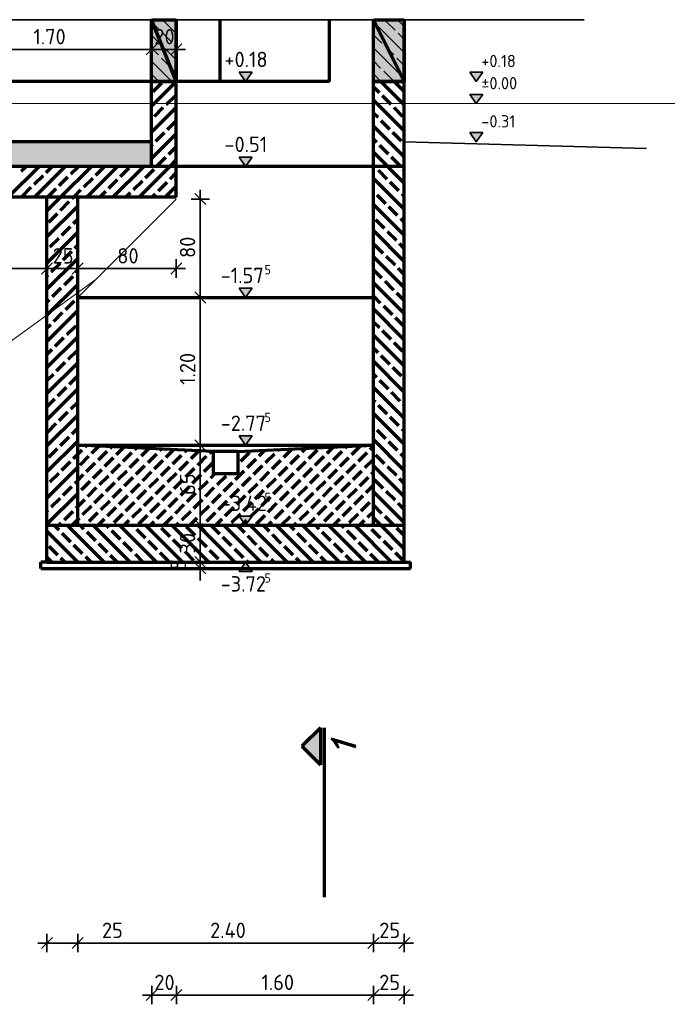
# Model space of a CAD drawing. Header units: millimetres. Extents: x -50 to 85, y 0 to 206.
# Tile 139 of 152: x 5.27 to 10.52, y 170.55 to 178.54. Entities that reach past the tile are written whole.
import ezdxf

# ---------------------------------------------------------------- set-up
doc = ezdxf.new("R2010")
doc.units = ezdxf.units.MM
doc.layers.add('NEUBAU _ LÜFTUNGSKANAL  zu Grundriss und Schnitt 2-2', color=7, linetype='Continuous', lineweight=20)
doc.styles.add('isocp', font='isocp', dxfattribs={"width": 1.1})
doc.styles.add('Italic', font='Italic', dxfattribs={"width": 1.15})

msp = doc.modelspace()

# ---------------------------------------------------------------- hatches: boundary and pattern name
at = {"lineweight": 25, "true_color": 0xd6d600}
for points in [[(6.3390263, 178.0412521), (6.3390263, 178.5424774), (6.5390263, 178.0412521)], [(6.5390263, 178.0412521), (6.3390263, 178.5424774), (6.5390263, 178.5424774)], [(8.1392845, 178.0412521), (8.1392845, 178.5424774), (8.3892845, 178.0412521)], [(8.3892845, 178.0412521), (8.1392845, 178.5424774), (8.3892845, 178.5424774)]]:
    msp.add_hatch(color=52, dxfattribs=at).paths.add_polyline_path(points)
at = {"layer": 'NEUBAU _ LÜFTUNGSKANAL  zu Grundriss und Schnitt 2-2', "lineweight": 25, "true_color": 0xffffff}
for points in [[(7.1539025, 178.1162521), (7.0489027, 178.1162521), (7.1014025, 178.0412521)], [(9.025923, 178.115994), (8.9209231, 178.115994), (8.973423, 178.040994)], [(9.025923, 177.935994), (8.9209231, 177.935994), (8.973423, 177.860994)], [(9.025923, 177.6259939), (8.9209231, 177.6259939), (8.973423, 177.5509939)], [(7.1539025, 177.426252), (7.0489027, 177.426252), (7.1014025, 177.351252)], [(7.1539025, 176.361252), (7.0489027, 176.361252), (7.1014025, 176.286252)], [(7.1539025, 175.161252), (7.0489027, 175.161252), (7.1014025, 175.086252)], [(7.1539025, 174.511252), (7.0489027, 174.511252), (7.1014025, 174.436252)], [(7.1539025, 174.0612522), (7.0489027, 174.0612522), (7.1014025, 174.136252)]]:
    msp.add_hatch(color=7, dxfattribs=at).paths.add_polyline_path(points)
at = {"layer": 'NEUBAU _ LÜFTUNGSKANAL  zu Grundriss und Schnitt 2-2', "lineweight": 25, "true_color": 0xd6d6d6}
msp.add_hatch(color=254, dxfattribs=at).paths.add_polyline_path([(4.6392845, 177.3512521), (6.3390263, 177.3512521), (6.3390263, 177.550994), (4.6392845, 177.550994)])
at = {"layer": 'NEUBAU _ LÜFTUNGSKANAL  zu Grundriss und Schnitt 2-2', "lineweight": 25, "true_color": 0x333333}
msp.add_hatch(color=250, dxfattribs=at).paths.add_polyline_path([(7.5589228, 172.6408025), (7.7080781, 172.4916472), (7.7080781, 172.7899578)])

# ---------------------------------------------------------------- linework, layer by layer
at = {"color": 1, "linetype": 'Continuous', "lineweight": 70}
for p, q in [((6.3390263, 178.0412521), (6.3390263, 178.5424774)), ((6.3390263, 178.5424774), (6.5390263, 178.0412521)), ((6.5390263, 178.0412521), (6.3390263, 178.5424774)), ((6.3390263, 178.5424774), (6.5390263, 178.5424774)), ((6.5390263, 178.5424774), (6.5390263, 178.0412521)), ((8.1392845, 178.0412521), (8.1392845, 178.5424774)), ((8.1392845, 178.5424774), (8.3892845, 178.0412521)), ((8.3892845, 178.0412521), (8.1392845, 178.5424774)), ((8.1392845, 178.5424774), (8.3892845, 178.5424774)), ((8.3892845, 178.5424774), (8.3892845, 178.0412521)), ((6.5390263, 178.0412521), (6.3390263, 178.0412521)), ((6.3390263, 177.8401131), (6.5390263, 178.0401131)), ((6.3518591, 177.9590119), (6.4225698, 178.0297225)), ((8.3892845, 178.0412521), (8.1392845, 178.0412521)), ((8.3892845, 177.851988), (8.2000204, 178.0412521)), ((8.3883266, 177.9590119), (8.3176159, 178.0297225)), ((8.1868012, 177.9484053), (8.1392845, 177.995922)), ((6.4579251, 177.8529459), (6.5286358, 177.9236565)), ((8.3892845, 177.639856), (8.1392845, 177.889856)), ((8.2822606, 177.8529459), (8.2115499, 177.9236565)), ((6.3390263, 177.627981), (6.5390263, 177.827981)), ((6.3624657, 177.7574864), (6.4331764, 177.8281971)), ((8.1761946, 177.7468798), (8.1392845, 177.7837899)), ((8.37772, 177.7574864), (8.3070093, 177.8281971)), ((6.4685317, 177.6514204), (6.5390263, 177.721915)), ((8.271654, 177.6514204), (8.2009433, 177.7221311)), ((6.3730723, 177.555961), (6.443783, 177.6266717)), ((8.3892845, 177.4277239), (8.1392845, 177.6777239)), ((8.3671134, 177.555961), (8.2964027, 177.6266717)), ((6.3390263, 177.415849), (6.5390263, 177.615849)), ((8.165588, 177.5453544), (8.1392845, 177.5716579)), ((6.3390263, 177.521915), (6.3483235, 177.5312123)), ((6.4791383, 177.449895), (6.5390263, 177.509783)), ((8.3892845, 177.2155919), (8.1392845, 177.4655919)), ((8.2610474, 177.449895), (8.1903367, 177.5206057)), ((6.3836789, 177.3544356), (6.4543896, 177.4251462)), ((6.4865614, 177.3512521), (6.5390263, 177.403717)), ((8.3565068, 177.3544356), (8.2857961, 177.4251462)), ((5.1759012, 177.1012521), (5.4259012, 177.3512521)), ((5.2805923, 177.3120092), (5.3198352, 177.3512521)), ((5.3880332, 177.1012521), (5.6380332, 177.3512521)), ((5.4821177, 177.3014026), (5.5319672, 177.3512521)), ((5.6001653, 177.1012521), (5.8501653, 177.3512521)), ((5.6836432, 177.290796), (5.7440993, 177.3512521)), ((5.8122973, 177.1012521), (6.0622973, 177.3512521)), ((5.8851686, 177.2801894), (5.9558793, 177.3509)), ((6.0244293, 177.1012521), (6.2744293, 177.3512521)), ((6.086694, 177.2695828), (6.1574047, 177.3402934)), ((6.2365614, 177.1012521), (6.4865614, 177.3512521)), ((6.2882195, 177.2589762), (6.3589301, 177.3296868)), ((6.4897449, 177.2483696), (6.5390263, 177.2976509)), ((8.1549814, 177.343829), (8.1392845, 177.3595259)), ((8.2504408, 177.2483696), (8.1797301, 177.3190802)), ((8.3892845, 177.3216579), (8.3812555, 177.3296868)), ((5.3866583, 177.2059431), (5.457369, 177.2766538)), ((5.5881838, 177.1953365), (5.6588944, 177.2660472)), ((5.7897092, 177.1847299), (5.8604199, 177.2554406)), ((5.9912346, 177.1741233), (6.0619453, 177.244834)), ((6.1927601, 177.1635167), (6.2634707, 177.2342274)), ((6.3942855, 177.1529101), (6.4649962, 177.2236208)), ((8.3892845, 177.0034598), (8.1392845, 177.2534598)), ((8.3459002, 177.1529101), (8.2751895, 177.2236208)), ((5.2911989, 177.1104837), (5.3619096, 177.1811944)), ((5.4940993, 177.1012521), (5.563435, 177.1705878)), ((5.7062313, 177.1012521), (5.7649605, 177.1599812)), ((5.9183633, 177.1012521), (5.9664859, 177.1493746)), ((6.1304954, 177.1012521), (6.1680113, 177.138768)), ((6.4486934, 177.1012521), (6.5390263, 177.1915849)), ((8.1443748, 177.1423035), (8.1392845, 177.1473938)), ((5.4892845, 176.9903712), (5.6001653, 177.1012521)), ((5.4927243, 177.0998771), (5.4940993, 177.1012521)), ((5.5987904, 176.9938111), (5.669501, 177.0645218)), ((5.6942498, 177.0892705), (5.7062313, 177.1012521)), ((6.3426274, 177.1012521), (6.3695367, 177.1281614)), ((8.2398342, 177.0468441), (8.1691235, 177.1175548)), ((8.3892845, 177.1095259), (8.3706489, 177.1281614)), ((5.4892845, 176.7782392), (5.7392845, 177.0282392)), ((8.3892845, 176.7913278), (8.1392845, 177.0413278)), ((8.3352936, 176.9513847), (8.2645829, 177.0220954)), ((5.5033309, 176.8983517), (5.5740416, 176.9690624)), ((5.7048564, 176.8877451), (5.7392845, 176.9221732)), ((8.2292276, 176.8453187), (8.1585169, 176.9160294)), ((8.3892845, 176.8973938), (8.3600423, 176.926636)), ((5.609397, 176.7922857), (5.6801076, 176.8629964)), ((8.3892845, 176.5791958), (8.1392845, 176.8291958)), ((8.324687, 176.7498593), (8.2539763, 176.82057)), ((5.4892845, 176.5661072), (5.7392845, 176.8161072)), ((5.5139375, 176.6968263), (5.5846482, 176.7675369)), ((5.6200036, 176.5907602), (5.6907142, 176.6614709)), ((5.715463, 176.6862197), (5.7392845, 176.7100412)), ((8.218621, 176.6437933), (8.1479103, 176.7145039)), ((8.3892845, 176.6852618), (8.3494357, 176.7251105)), ((5.4892845, 176.3539751), (5.7392845, 176.6039751)), ((8.3892845, 176.3670637), (8.1392845, 176.6170637)), ((8.3140804, 176.5483338), (8.2433697, 176.6190445)), ((5.5245441, 176.4953008), (5.5952548, 176.5660115)), ((5.7260696, 176.4846942), (5.7392845, 176.4979091)), ((8.2080144, 176.4422678), (8.1392845, 176.5109977)), ((8.3892845, 176.4731298), (8.3388291, 176.5235851)), ((5.4892845, 176.4600412), (5.4997954, 176.4705521)), ((5.6306102, 176.3892348), (5.7013208, 176.4599455)), ((8.3034738, 176.3468084), (8.2327631, 176.4175191)), ((5.4892845, 176.1418431), (5.7392845, 176.3918431)), ((5.5351507, 176.2937754), (5.6058614, 176.3644861)), ((8.3892845, 176.1549317), (8.1392845, 176.4049317)), ((5.4892845, 176.2479091), (5.510402, 176.2690267)), ((5.6412168, 176.1877094), (5.7119274, 176.2584201)), ((5.7366762, 176.2831688), (5.7392845, 176.2857771)), ((8.1974078, 176.2407424), (8.1392845, 176.2988657)), ((8.3892845, 176.2609977), (8.3282225, 176.3220597)), ((5.4892845, 175.9297111), (5.7392845, 176.1797111)), ((8.3892845, 175.9427997), (8.1392845, 176.1927997)), ((8.2928672, 176.145283), (8.2221565, 176.2159937)), ((5.5457573, 176.09225), (5.616468, 176.1629606)), ((8.3883266, 176.0498236), (8.3176159, 176.1205342)), ((5.4892845, 176.0357771), (5.5210086, 176.0675012)), ((5.6518234, 175.9861839), (5.722534, 176.0568946)), ((8.1868012, 176.039217), (8.1392845, 176.0867337)), ((5.4892845, 175.717579), (5.7392845, 175.967579)), ((5.556364, 175.8907245), (5.6270746, 175.9614352)), ((8.3892845, 175.7306676), (8.1392845, 175.9806676)), ((8.2822606, 175.9437575), (8.2115499, 176.0144682)), ((5.4892845, 175.8236451), (5.5316152, 175.8659758)), ((8.1761946, 175.8376915), (8.1392845, 175.8746016)), ((8.37772, 175.8482981), (8.3070093, 175.9190088)), ((5.66243, 175.7846585), (5.7331406, 175.8553692)), ((8.271654, 175.7422321), (8.2009433, 175.8129428)), ((5.4892845, 175.505447), (5.7392845, 175.755447)), ((5.5669706, 175.6891991), (5.6376812, 175.7599098)), ((8.3892845, 175.5185356), (8.1392845, 175.7685356)), ((8.3671134, 175.6467727), (8.2964027, 175.7174834)), ((5.4892845, 175.611513), (5.5422218, 175.6644504)), ((5.6730366, 175.5831331), (5.7392845, 175.649381)), ((8.165588, 175.6361661), (8.1392845, 175.6624696)), ((5.4892845, 175.293315), (5.7392845, 175.543315)), ((5.5775772, 175.4876737), (5.6482878, 175.5583843)), ((8.3892845, 175.3064036), (8.1392845, 175.5564036)), ((8.2610474, 175.5407067), (8.1903367, 175.6114174)), ((5.4892845, 175.399381), (5.5528284, 175.4629249)), ((8.3565068, 175.4452473), (8.2857961, 175.5159579)), ((5.6836432, 175.3816077), (5.7392845, 175.437249)), ((8.1549814, 175.4346407), (8.1392845, 175.4503376)), ((8.2504408, 175.3391812), (8.1797301, 175.4098919)), ((8.3892845, 175.4124696), (8.3812555, 175.4204985)), ((5.4892845, 175.0811829), (5.7392845, 175.3311829)), ((5.5881838, 175.2861482), (5.6588944, 175.3568589)), ((8.3892845, 175.0942715), (8.1392845, 175.3442715)), ((8.3459002, 175.2437218), (8.2751895, 175.3144325)), ((5.4927243, 175.1906888), (5.563435, 175.2613995)), ((5.6942498, 175.1800822), (5.7392845, 175.2251169)), ((8.1443748, 175.2331152), (8.1392845, 175.2382055)), ((8.3892845, 175.2003376), (8.3706489, 175.2189731)), ((5.5987904, 175.0846228), (5.669501, 175.1553335)), ((8.2398342, 175.1376558), (8.1691235, 175.2083665)), ((5.4892845, 174.8690509), (5.7392845, 175.1190509)), ((5.5033309, 174.9891634), (5.5740416, 175.0598741)), ((5.8003158, 175.0740162), (5.8093661, 175.0830665)), ((5.8533488, 175.0209832), (5.9108206, 175.078455)), ((6.0018412, 175.0634096), (6.012275, 175.0738434)), ((6.0548742, 175.0103766), (6.1137295, 175.0692318)), ((6.2033667, 175.052803), (6.2151839, 175.0646203)), ((6.2563997, 174.99977), (6.3166384, 175.0600087)), ((7.5610117, 175.0315898), (7.5907401, 175.0613182)), ((7.7625371, 175.0209832), (7.8129737, 175.0714197)), ((7.9110295, 175.0634096), (7.9240904, 175.0764705)), ((7.9640625, 175.0103766), (8.0347732, 175.0810873)), ((8.112555, 175.052803), (8.1392845, 175.0795325)), ((8.3892845, 174.8821395), (8.1392845, 175.1321395)), ((8.3352936, 175.0421964), (8.2645829, 175.1129071)), ((5.7048564, 174.9785568), (5.7392845, 175.0129849)), ((5.7392845, 175.0129849), (5.7755671, 175.0492675)), ((5.7578894, 174.9255238), (5.8286001, 174.9962345)), ((5.9063818, 174.9679502), (5.9770925, 175.0386609)), ((5.9594148, 174.9149172), (6.0301255, 174.9856279)), ((6.1079072, 174.9573436), (6.1786179, 175.0280543)), ((6.3094327, 174.946737), (6.3801434, 175.0174477)), ((6.4048921, 175.0421964), (6.4180928, 175.0553971)), ((6.4579251, 174.9891634), (6.5195473, 175.0507856)), ((6.5109581, 174.9361304), (6.5816688, 175.0068411)), ((6.6064175, 175.0315898), (6.6210017, 175.046174)), ((6.6594505, 174.9785568), (6.7224562, 175.0415624)), ((6.7124835, 174.9255238), (6.7831942, 174.9962345)), ((6.807943, 175.0209832), (6.8239106, 175.0369509)), ((7.0625014, 174.9573436), (7.1332121, 175.0280543)), ((7.2109938, 174.99977), (7.2573898, 175.0461659)), ((7.2640268, 174.946737), (7.3347375, 175.0174477)), ((7.3594862, 175.0421964), (7.3685065, 175.0512167)), ((7.4125193, 174.9891634), (7.4796233, 175.0562675)), ((7.4655523, 174.9361304), (7.5362629, 175.0068411)), ((7.6140447, 174.9785568), (7.6847554, 175.0492675)), ((7.6670777, 174.9255238), (7.7377884, 174.9962345)), ((7.8155701, 174.9679502), (7.8862808, 175.0386609)), ((7.8686031, 174.9149172), (7.9393138, 174.9856279)), ((8.0170955, 174.9573436), (8.0878062, 175.0280543)), ((8.2292276, 174.9361304), (8.1585169, 175.0068411)), ((8.3892845, 174.9882055), (8.3600423, 175.0174477)), ((5.4892845, 174.6569189), (5.7392845, 174.9069189)), ((5.609397, 174.8830974), (5.6801076, 174.953808)), ((5.8109224, 174.8724908), (5.8816331, 174.9432014)), ((6.0124478, 174.8618842), (6.0831585, 174.9325948)), ((6.1609402, 174.9043106), (6.2316509, 174.9750213)), ((6.2139733, 174.8512776), (6.2846839, 174.9219882)), ((6.3624657, 174.893704), (6.4331764, 174.9644147)), ((6.4154987, 174.840671), (6.4862094, 174.9113816)), ((6.5639911, 174.8830974), (6.6347018, 174.953808)), ((6.6170241, 174.8300644), (6.6877348, 174.900775)), ((6.7655165, 174.8724908), (6.8362272, 174.9432014)), ((7.1155344, 174.9043106), (7.1862451, 174.9750213)), ((7.1685674, 174.8512776), (7.2392781, 174.9219882)), ((7.3170598, 174.893704), (7.3877705, 174.9644147)), ((7.3700928, 174.840671), (7.4408035, 174.9113816)), ((7.5185853, 174.8830974), (7.5892959, 174.953808)), ((7.5716183, 174.8300644), (7.642329, 174.900775)), ((7.7201107, 174.8724908), (7.7908214, 174.9432014)), ((7.9216361, 174.8618842), (7.9923468, 174.9325948)), ((8.0701286, 174.9043106), (8.1392845, 174.9734665)), ((8.3892845, 174.6700075), (8.1392845, 174.9200075)), ((8.324687, 174.840671), (8.2539763, 174.9113816)), ((5.5139375, 174.787638), (5.5846482, 174.8583486)), ((5.7392845, 174.8008529), (5.7861737, 174.847742)), ((5.8639554, 174.8194578), (5.9346661, 174.8901684)), ((5.9169884, 174.7664248), (5.9876991, 174.8371354)), ((6.0654808, 174.8088512), (6.1361915, 174.8795618)), ((6.1185138, 174.7558182), (6.1892245, 174.8265288)), ((6.2670063, 174.7982446), (6.3377169, 174.8689552)), ((6.4685317, 174.787638), (6.5392424, 174.8583486)), ((6.6700571, 174.7770314), (6.7407678, 174.847742)), ((6.8185496, 174.8194578), (6.852967, 174.8538752)), ((6.8715826, 174.7664248), (6.9422932, 174.8371354)), ((7.020075, 174.8088512), (7.0907857, 174.8795618)), ((7.073108, 174.7558182), (7.1438187, 174.8265288)), ((7.2216004, 174.7982446), (7.2923111, 174.8689552)), ((7.4231259, 174.787638), (7.4938365, 174.8583486)), ((7.6246513, 174.7770314), (7.695362, 174.847742)), ((7.7731437, 174.8194578), (7.8438544, 174.8901684)), ((7.8261767, 174.7664248), (7.8968874, 174.8371354)), ((7.9746691, 174.8088512), (8.0453798, 174.8795618)), ((8.0277022, 174.7558182), (8.0984128, 174.8265288)), ((8.1231616, 174.8512776), (8.1392845, 174.8674005)), ((5.6200036, 174.6815719), (5.6907142, 174.7522826)), ((5.715463, 174.7770314), (5.7392845, 174.8008529)), ((5.768496, 174.7239983), (5.8392067, 174.794709)), ((5.821529, 174.6709653), (5.8922397, 174.741676)), ((5.9700214, 174.7133917), (6.0407321, 174.7841024)), ((6.1715469, 174.7027851), (6.2422575, 174.7734958)), ((6.3200393, 174.7452115), (6.39075, 174.8159222)), ((6.3730723, 174.6921785), (6.443783, 174.7628892)), ((6.5215647, 174.7346049), (6.5922754, 174.8053156)), ((6.5745977, 174.6815719), (6.6453084, 174.7522826)), ((6.7230901, 174.7239983), (6.7938008, 174.794709)), ((6.7761231, 174.6709653), (6.8468338, 174.741676)), ((6.9246156, 174.7133917), (6.9953263, 174.7841024)), ((7.126141, 174.7027851), (7.1968517, 174.7734958)), ((7.2746334, 174.7452115), (7.3453441, 174.8159222)), ((7.3276664, 174.6921785), (7.3983771, 174.7628892)), ((7.4761589, 174.7346049), (7.5468695, 174.8053156)), ((7.5291919, 174.6815719), (7.5999025, 174.7522826)), ((7.6776843, 174.7239983), (7.748395, 174.794709)), ((7.7307173, 174.6709653), (7.801428, 174.741676)), ((7.8792097, 174.7133917), (7.9499204, 174.7841024)), ((8.0807352, 174.7027851), (8.1392845, 174.7613345)), ((8.218621, 174.7346049), (8.1479103, 174.8053156)), ((8.3892845, 174.7760735), (8.3494357, 174.8159222)), ((5.4892845, 174.4447868), (5.7392845, 174.6947868)), ((5.7392845, 174.6947868), (5.7437472, 174.6992496)), ((5.874562, 174.6179323), (5.9452727, 174.688643)), ((6.0230544, 174.6603587), (6.0937651, 174.7310694)), ((6.0760874, 174.6073257), (6.1467981, 174.6780364)), ((6.2245799, 174.6497521), (6.2952905, 174.7204628)), ((6.2776129, 174.5967191), (6.3483235, 174.6674298)), ((6.4261053, 174.6391455), (6.496816, 174.7098562)), ((6.6276307, 174.6285389), (6.6983414, 174.6992496)), ((6.8291562, 174.6179323), (6.8998668, 174.688643)), ((6.9776486, 174.6603587), (7.0483593, 174.7310694)), ((7.0306816, 174.6073257), (7.1013923, 174.6780364)), ((7.179174, 174.6497521), (7.2498847, 174.7204628)), ((7.232207, 174.5967191), (7.3029177, 174.6674298)), ((7.3806994, 174.6391455), (7.4514101, 174.7098562)), ((7.5822249, 174.6285389), (7.6529356, 174.6992496)), ((7.7837503, 174.6179323), (7.854461, 174.688643)), ((7.9322427, 174.6603587), (8.0029534, 174.7310694)), ((7.9852757, 174.6073257), (8.0559864, 174.6780364)), ((8.3892845, 174.4578754), (8.1392845, 174.7078754)), ((8.3140804, 174.6391455), (8.2433697, 174.7098562)), ((5.5245441, 174.5861125), (5.5952548, 174.6568232)), ((5.7260696, 174.5755059), (5.7392845, 174.5887208)), ((5.7392845, 174.5887208), (5.7967803, 174.6462166)), ((5.7791026, 174.5224729), (5.8498133, 174.5931836)), ((5.927595, 174.5648993), (5.9983057, 174.63561)), ((5.980628, 174.5118663), (6.0513387, 174.582577)), ((6.1291204, 174.5542927), (6.1998311, 174.6250034)), ((6.3306459, 174.5436861), (6.4013566, 174.6143968)), ((6.4791383, 174.5861125), (6.549849, 174.6568232)), ((6.5321713, 174.5330795), (6.602882, 174.6037902)), ((6.6806637, 174.5755059), (6.7513744, 174.6462166)), ((6.7336967, 174.5224729), (6.8044074, 174.5931836)), ((6.8821892, 174.5648993), (6.9528998, 174.63561)), ((6.9352222, 174.5118663), (7.0059329, 174.582577)), ((7.0837146, 174.5542927), (7.1544253, 174.6250034)), ((7.28524, 174.5436861), (7.3559507, 174.6143968)), ((7.4337325, 174.5861125), (7.5044431, 174.6568232)), ((7.4867655, 174.5330795), (7.5574761, 174.6037902)), ((7.6352579, 174.5755059), (7.7059686, 174.6462166)), ((7.6882909, 174.5224729), (7.7590016, 174.5931836)), ((7.8367833, 174.5648993), (7.907494, 174.63561)), ((7.8898163, 174.5118663), (7.960527, 174.582577)), ((8.0383088, 174.5542927), (8.1090194, 174.6250034)), ((8.1337682, 174.6497521), (8.1392845, 174.6552684)), ((8.2080144, 174.5330795), (8.1392845, 174.6018094)), ((8.3892845, 174.5639415), (8.3388291, 174.6143968)), ((5.4892845, 174.5508529), (5.4997954, 174.5613638)), ((5.6306102, 174.4800465), (5.7013208, 174.5507572)), ((5.7392845, 174.4826548), (5.7543538, 174.4977242)), ((5.8321356, 174.4694399), (5.9028463, 174.5401506)), ((6.033661, 174.4588333), (6.1043717, 174.529544)), ((6.1821535, 174.5012597), (6.2528641, 174.5719704)), ((6.2351865, 174.4482267), (6.3058971, 174.5189374)), ((6.3836789, 174.4906531), (6.4543896, 174.5613638)), ((6.4367119, 174.4376201), (6.5074226, 174.5083308)), ((6.5852043, 174.4800465), (6.655915, 174.5507572)), ((6.6474759, 174.4362521), (6.708948, 174.4977242)), ((6.7867298, 174.4694399), (6.8574404, 174.5401506)), ((6.9882552, 174.4588333), (7.0589659, 174.529544)), ((7.1367476, 174.5012597), (7.2074583, 174.5719704)), ((7.1897806, 174.4482267), (7.2604913, 174.5189374)), ((7.338273, 174.4906531), (7.4089837, 174.5613638)), ((7.391306, 174.4376201), (7.4620167, 174.5083308)), ((7.5397985, 174.4800465), (7.6105092, 174.5507572)), ((7.60207, 174.4362521), (7.6635422, 174.4977242)), ((7.7413239, 174.4694399), (7.8120346, 174.5401506)), ((7.9428493, 174.4588333), (8.01356, 174.529544)), ((8.0913418, 174.5012597), (8.1392845, 174.5492024)), ((8.3034738, 174.4376201), (8.2327631, 174.5083308)), ((5.5881838, 174.3951937), (5.5471254, 174.4362521)), ((5.5868157, 174.4362521), (5.6058614, 174.4552978)), ((5.9531914, 174.1362521), (5.6531914, 174.4362521)), ((5.6928817, 174.4362521), (5.7392845, 174.4826548)), ((5.7897092, 174.4058003), (5.7592574, 174.4362521)), ((5.7989477, 174.4362521), (5.8073869, 174.4446912)), ((6.1653234, 174.1362521), (5.8653234, 174.4362521)), ((5.9050138, 174.4362521), (5.9558793, 174.4871176)), ((5.9912346, 174.4164069), (5.9713895, 174.4362521)), ((6.3774555, 174.1362521), (6.0774555, 174.4362521)), ((6.1171458, 174.4362521), (6.1574047, 174.476511)), ((6.1927601, 174.4270135), (6.1835215, 174.4362521)), ((6.5895875, 174.1362521), (6.2895875, 174.4362521)), ((6.3292778, 174.4362521), (6.3589301, 174.4659044)), ((6.8017196, 174.1362521), (6.5017196, 174.4362521)), ((6.5414099, 174.4362521), (6.5604556, 174.4552978)), ((6.6912703, 174.3527673), (6.6205597, 174.423478)), ((7.0138516, 174.1362521), (6.7138516, 174.4362521)), ((6.7535419, 174.4362521), (6.761981, 174.4446912)), ((6.8927958, 174.3633739), (6.8220851, 174.4340846)), ((6.8596079, 174.4362521), (6.9104734, 174.4871176)), ((7.2259836, 174.1362521), (6.9259836, 174.4362521)), ((7.0943212, 174.3739805), (7.0320496, 174.4362521)), ((7.0717399, 174.4362521), (7.1119989, 174.476511)), ((7.4381157, 174.1362521), (7.1381157, 174.4362521)), ((7.2958466, 174.3845871), (7.2441817, 174.4362521)), ((7.283872, 174.4362521), (7.3135243, 174.4659044)), ((7.6502477, 174.1362521), (7.3502477, 174.4362521)), ((7.4973721, 174.3951937), (7.4563137, 174.4362521)), ((7.496004, 174.4362521), (7.5150497, 174.4552978)), ((7.8623797, 174.1362521), (7.5623797, 174.4362521)), ((7.6988975, 174.4058003), (7.6684457, 174.4362521)), ((7.7081361, 174.4362521), (7.7165752, 174.4446912)), ((8.0745118, 174.1362521), (7.7745118, 174.4362521)), ((7.8142021, 174.4362521), (7.8650676, 174.4871176)), ((7.9004229, 174.4164069), (7.8805778, 174.4362521)), ((8.2866438, 174.1362521), (7.9866438, 174.4362521)), ((8.0263341, 174.4362521), (8.066593, 174.476511)), ((8.1019484, 174.4270135), (8.0927098, 174.4362521)), ((8.1987758, 174.4362521), (8.1392845, 174.4957434)), ((8.3892845, 174.2457434), (8.1987758, 174.4362521)), ((5.7410594, 174.1362521), (5.4892845, 174.388027)), ((5.6836432, 174.2997343), (5.6129325, 174.370445)), ((5.8851686, 174.3103409), (5.8144579, 174.3810516)), ((6.086694, 174.3209475), (6.0159834, 174.3916582)), ((6.2882195, 174.3315541), (6.2175088, 174.4022648)), ((6.4897449, 174.3421607), (6.4190342, 174.4128714)), ((6.9882552, 174.2679145), (6.9175445, 174.3386251)), ((7.1897806, 174.2785211), (7.1190699, 174.3492318)), ((7.391306, 174.2891277), (7.3205954, 174.3598384)), ((7.5928315, 174.2997343), (7.5221208, 174.370445)), ((7.7943569, 174.3103409), (7.7236462, 174.3810516)), ((7.9958823, 174.3209475), (7.9251717, 174.3916582)), ((8.1974078, 174.3315541), (8.1266971, 174.4022648)), ((8.3892845, 174.3518094), (8.3282225, 174.4128714)), ((5.5775772, 174.1936683), (5.5068665, 174.2643789)), ((5.7791026, 174.2042749), (5.7083919, 174.2749855)), ((5.980628, 174.2148815), (5.9099173, 174.2855921)), ((6.1821535, 174.2254881), (6.1114428, 174.2961987)), ((6.3836789, 174.2360947), (6.3129682, 174.3068053)), ((6.5852043, 174.2467013), (6.5144936, 174.3174119)), ((6.7867298, 174.2573079), (6.7160191, 174.3280185)), ((7.4867655, 174.1936683), (7.4160548, 174.2643789)), ((7.6882909, 174.2042749), (7.6175802, 174.2749855)), ((7.8898163, 174.2148815), (7.8191057, 174.2855921)), ((8.0913418, 174.2254881), (8.0206311, 174.2961987)), ((8.2928672, 174.2360947), (8.2221565, 174.3068053)), ((5.8471254, 174.1362521), (5.8038513, 174.1795261)), ((6.0592574, 174.1362521), (6.0053768, 174.1901327)), ((6.2713895, 174.1362521), (6.2069022, 174.2007393)), ((6.4791383, 174.1406353), (6.4084276, 174.2113459)), ((6.6806637, 174.1512419), (6.6099531, 174.2219525)), ((6.8821892, 174.1618485), (6.8114785, 174.2325591)), ((7.0837146, 174.1724551), (7.0130039, 174.2431657)), ((7.28524, 174.1830617), (7.2145294, 174.2537723)), ((7.7563137, 174.1362521), (7.7130396, 174.1795261)), ((7.9684457, 174.1362521), (7.9145651, 174.1901327)), ((8.1805778, 174.1362521), (8.1160905, 174.2007393)), ((8.3883266, 174.1406353), (8.3176159, 174.2113459)), ((5.5289273, 174.1362521), (5.4892845, 174.1758949)), ((5.6349934, 174.1362521), (5.6023259, 174.1689195)), ((6.9077856, 174.1362521), (6.9069379, 174.1370997)), ((7.1199176, 174.1362521), (7.1084633, 174.1477063)), ((7.3320496, 174.1362521), (7.3099888, 174.1583129)), ((7.5441817, 174.1362521), (7.5115142, 174.1689195))]:
    msp.add_line(p, q, dxfattribs=at)
at = {"color": 2, "linetype": 'Continuous', "lineweight": 35}
for p, q in [((6.4048921, 178.4575222), (6.3390263, 178.523388)), ((6.5390263, 178.429454), (6.4260029, 178.5424774)), ((6.5390263, 178.53552), (6.5357068, 178.5388394)), ((8.3892845, 178.2762521), (8.1392845, 178.5262521)), ((8.3140804, 178.4575222), (8.2433697, 178.5282328)), ((8.3892845, 178.4883841), (8.3351912, 178.5424774)), ((6.5390263, 178.2173219), (6.3390263, 178.4173219)), ((6.5003515, 178.3620627), (6.4296408, 178.4327734)), ((8.2080144, 178.3514561), (8.1392845, 178.420186)), ((8.3892845, 178.3823181), (8.3388291, 178.4327734)), ((6.2940263, 178.2564492), (6.3840263, 178.3464492)), ((6.3840263, 178.3464492), (6.2940263, 178.2564492)), ((6.3390263, 178.2264492), (6.3390263, 178.3764492)), ((6.3390263, 178.3764492), (6.3390263, 178.2264492)), ((6.4940263, 178.2564492), (6.5840263, 178.3464492)), ((6.5390263, 178.323388), (6.5251002, 178.337314)), ((6.5390263, 178.2264492), (6.5390263, 178.3764492)), ((4.6392845, 178.3014492), (6.3390263, 178.3014492)), ((6.1890263, 178.3014492), (6.4140263, 178.3014492)), ((6.4890263, 178.3014492), (6.2640263, 178.3014492)), ((6.3942855, 178.2559967), (6.3390263, 178.3112559)), ((6.3390263, 178.3014492), (6.5390263, 178.3014492)), ((6.3890263, 178.3014492), (6.6140263, 178.3014492)), ((8.3892845, 178.06412), (8.1392845, 178.31412)), ((8.3034738, 178.2559967), (8.2327631, 178.3267074)), ((6.5029641, 178.0412521), (6.3390263, 178.2051899)), ((6.4897449, 178.1605373), (6.4190342, 178.231248)), ((8.1974078, 178.1499307), (8.1392845, 178.208054)), ((8.3892845, 178.170186), (8.3282225, 178.231248)), ((6.3836789, 178.0544713), (6.3390263, 178.0991239)), ((6.5390263, 178.1112559), (6.5144936, 178.1357886)), ((8.2000204, 178.0412521), (8.1392845, 178.101988)), ((8.2928672, 178.0544713), (8.2221565, 178.125182)), ((6.7335573, 176.9359939), (6.7335573, 177.1609939)), ((6.8085573, 177.0859939), (6.6585573, 177.0859939)), ((6.7785573, 177.0409939), (6.6885573, 177.1309939)), ((6.7335573, 176.2862521), (6.7335573, 177.0859939)), ((5.4892845, 176.4464373), (5.4892845, 176.5964373)), ((5.4892845, 176.5964373), (5.4892845, 176.4464373)), ((5.7392845, 176.4464373), (5.7392845, 176.5964373)), ((5.7392845, 176.5964373), (5.7392845, 176.4464373)), ((6.5390263, 176.4464373), (6.5390263, 176.5964373)), ((4.6892845, 176.5214373), (5.4892845, 176.5214373)), ((5.3392845, 176.5214373), (5.5642845, 176.5214373)), ((5.6392845, 176.5214373), (5.4142845, 176.5214373)), ((5.4442845, 176.4764373), (5.5342845, 176.5664373)), ((5.5342845, 176.5664373), (5.4442845, 176.4764373)), ((5.4892845, 176.5214373), (5.7392845, 176.5214373)), ((5.5892845, 176.5214373), (5.8142845, 176.5214373)), ((5.8892845, 176.5214373), (5.6642845, 176.5214373)), ((5.6942845, 176.4764373), (5.7842845, 176.5664373)), ((5.7842845, 176.5664373), (5.6942845, 176.4764373)), ((5.7392845, 176.5214373), (6.5390263, 176.5214373)), ((6.3890263, 176.5214373), (6.6140263, 176.5214373)), ((6.4940263, 176.4764373), (6.5840263, 176.5664373)), ((6.7335573, 176.4362521), (6.7335573, 176.2112521)), ((6.7335573, 176.1362521), (6.7335573, 176.3612521)), ((6.8085573, 176.2862521), (6.6585573, 176.2862521)), ((6.6585573, 176.2862521), (6.8085573, 176.2862521)), ((6.7785573, 176.2412521), (6.6885573, 176.3312521)), ((6.6885573, 176.3312521), (6.7785573, 176.2412521)), ((6.7335573, 175.0862521), (6.7335573, 176.2862521)), ((6.7335573, 175.2362521), (6.7335573, 175.0112521)), ((6.7335573, 174.9362521), (6.7335573, 175.1612521)), ((6.8085573, 175.0862521), (6.6585573, 175.0862521)), ((6.6585573, 175.0862521), (6.8085573, 175.0862521)), ((6.7785573, 175.0412521), (6.6885573, 175.1312521)), ((6.6885573, 175.1312521), (6.7785573, 175.0412521)), ((6.7335573, 174.4362521), (6.7335573, 175.0862521)), ((6.7335573, 174.5862521), (6.7335573, 174.3612521)), ((6.7335573, 174.2862521), (6.7335573, 174.5112521)), ((6.8085573, 174.4362521), (6.6585573, 174.4362521)), ((6.6585573, 174.4362521), (6.8085573, 174.4362521)), ((6.7785573, 174.3912521), (6.6885573, 174.4812521)), ((6.6885573, 174.4812521), (6.7785573, 174.3912521)), ((6.7335573, 174.1362521), (6.7335573, 174.4362521)), ((6.7335573, 174.2862521), (6.7335573, 174.0612521)), ((6.7785573, 174.0912521), (6.6885573, 174.1812521)), ((6.6885573, 174.1812521), (6.7785573, 174.0912521)), ((6.7335573, 174.2362521), (6.7335573, 174.0112521)), ((6.7335573, 173.9862521), (6.7335573, 174.2112521)), ((6.8085573, 174.1362521), (6.6585573, 174.1362521)), ((6.6585573, 174.1362521), (6.8085573, 174.1362521)), ((6.6885573, 174.1312521), (6.7785573, 174.0412521)), ((6.7335573, 174.0862521), (6.7335573, 174.1362521)), ((6.6585573, 174.0862521), (6.8085573, 174.0862521)), ((5.5342845, 171.0880395), (5.4442845, 170.9980395)), ((5.4892845, 171.1180395), (5.4892845, 170.9680395)), ((5.7840263, 171.0880395), (5.6940263, 170.9980395)), ((5.6940263, 170.9980395), (5.7840263, 171.0880395)), ((5.7390263, 171.1180395), (5.7390263, 170.9680395)), ((5.7390263, 170.9680395), (5.7390263, 171.1180395)), ((8.1842845, 171.0880395), (8.0942845, 170.9980395)), ((8.0942845, 170.9980395), (8.1842845, 171.0880395)), ((8.1392845, 171.1180395), (8.1392845, 170.9680395)), ((8.1392845, 170.9680395), (8.1392845, 171.1180395)), ((8.3442845, 170.9980395), (8.4342845, 171.0880395)), ((8.3892845, 170.9680395), (8.3892845, 171.1180395)), ((5.6392845, 171.0430395), (5.4142845, 171.0430395)), ((5.7390263, 171.0430395), (5.4892845, 171.0430395)), ((5.5890263, 171.0430395), (5.8140263, 171.0430395)), ((5.8890263, 171.0430395), (5.6640263, 171.0430395)), ((8.1392845, 171.0430395), (5.7390263, 171.0430395)), ((7.9892845, 171.0430395), (8.2142845, 171.0430395)), ((8.2892845, 171.0430395), (8.0642845, 171.0430395)), ((8.3892845, 171.0430395), (8.1392845, 171.0430395)), ((8.2392845, 171.0430395), (8.4642845, 171.0430395)), ((6.3842845, 170.6653537), (6.2942845, 170.5753537)), ((6.3392845, 170.6953537), (6.3392845, 170.5453537)), ((6.5845427, 170.6653537), (6.4945427, 170.5753537)), ((6.4945427, 170.5753537), (6.5845427, 170.6653537)), ((6.5395427, 170.6953537), (6.5395427, 170.5453537)), ((6.5395427, 170.5453537), (6.5395427, 170.6953537)), ((8.1842845, 170.6653537), (8.0942845, 170.5753537)), ((8.0942845, 170.5753537), (8.1842845, 170.6653537)), ((8.1392845, 170.6953537), (8.1392845, 170.5453537)), ((8.1392845, 170.5453537), (8.1392845, 170.6953537)), ((8.3442845, 170.5753537), (8.4342845, 170.6653537)), ((8.3892845, 170.5453537), (8.3892845, 170.6953537)), ((6.4892845, 170.6203537), (6.2642845, 170.6203537)), ((6.5395427, 170.6203537), (6.3392845, 170.6203537)), ((6.3895427, 170.6203537), (6.6145427, 170.6203537)), ((6.6895427, 170.6203537), (6.4645427, 170.6203537)), ((8.1392845, 170.6203537), (6.5395427, 170.6203537)), ((7.9892845, 170.6203537), (8.2142845, 170.6203537)), ((8.2892845, 170.6203537), (8.0642845, 170.6203537)), ((8.3892845, 170.6203537), (8.1392845, 170.6203537)), ((8.2392845, 170.6203537), (8.4642845, 170.6203537))]:
    msp.add_line(p, q, dxfattribs=at)
at = {"layer": 'NEUBAU _ LÜFTUNGSKANAL  zu Grundriss und Schnitt 2-2', "color": 2, "linetype": 'Continuous', "lineweight": 35}
for p, q in [((3.7772992, 178.5424774), (9.8493002, 178.5424774)), ((7.1539025, 178.1162521), (7.0489027, 178.1162521)), ((7.0489027, 178.1162521), (7.1014025, 178.0412521)), ((7.1014025, 178.0412521), (7.1539025, 178.1162521)), ((9.025923, 178.115994), (8.9209231, 178.115994)), ((8.9209231, 178.115994), (8.973423, 178.040994)), ((8.973423, 178.040994), (9.025923, 178.115994)), ((9.025923, 177.935994), (8.9209231, 177.935994)), ((8.9209231, 177.935994), (8.973423, 177.860994)), ((8.973423, 177.860994), (9.025923, 177.935994)), ((9.025923, 177.6259939), (8.9209231, 177.6259939)), ((8.9209231, 177.6259939), (8.973423, 177.5509939)), ((8.973423, 177.5509939), (9.025923, 177.6259939)), ((8.973423, 177.5509939), (9.025923, 177.6259939)), ((8.3890264, 177.550994), (10.3537453, 177.4972643)), ((7.1539025, 177.426252), (7.0489027, 177.426252)), ((7.0489027, 177.426252), (7.1014025, 177.351252)), ((7.1014025, 177.351252), (7.1539025, 177.426252)), ((7.1539025, 176.361252), (7.0489027, 176.361252)), ((7.0489027, 176.361252), (7.1014025, 176.286252)), ((7.1014025, 176.286252), (7.1539025, 176.361252)), ((7.1539025, 175.161252), (7.0489027, 175.161252)), ((7.0489027, 175.161252), (7.1014025, 175.086252)), ((7.1014025, 175.086252), (7.1539025, 175.161252)), ((7.1539025, 174.511252), (7.0489027, 174.511252)), ((7.0489027, 174.511252), (7.1014025, 174.436252)), ((7.1014025, 174.436252), (7.1539025, 174.511252)), ((7.0489027, 174.0612522), (7.1014025, 174.136252)), ((7.1014025, 174.136252), (7.1539025, 174.0612522)), ((7.1014025, 174.136252), (7.1539025, 174.0612522)), ((7.1539025, 174.0612522), (7.0489027, 174.0612522))]:
    msp.add_line(p, q, dxfattribs=at)
at = {"layer": 'NEUBAU _ LÜFTUNGSKANAL  zu Grundriss und Schnitt 2-2', "color": 1, "linetype": 'Continuous', "lineweight": 70}
for p, q in [((6.3390263, 177.3512521), (6.3390263, 178.5424774)), ((6.5390263, 177.1012521), (6.5390263, 178.5424774)), ((6.8962699, 178.0412521), (6.8962699, 178.5424774)), ((7.7812754, 178.0412521), (7.7812754, 178.5424774)), ((8.1392845, 174.4362521), (8.1392845, 178.5424774)), ((8.3892845, 174.1362521), (8.3892845, 178.5424774)), ((6.8962699, 178.0412521), (1.2462699, 178.0412521)), ((6.3390263, 178.0412521), (6.5390263, 178.0412521)), ((6.5390263, 177.3512521), (6.5390263, 178.0412521)), ((7.7812754, 178.0412521), (6.8962699, 178.0412521)), ((8.1392845, 178.0412521), (8.3892845, 178.0412521)), ((6.3390263, 177.550994), (4.6392845, 177.550994)), ((6.5390263, 177.3512521), (4.6392845, 177.3512521)), ((8.3892845, 177.3512521), (6.5390263, 177.3512521)), ((5.4892845, 177.1012521), (4.6892845, 177.1012521)), ((5.4892845, 174.1362521), (5.4892845, 177.1012521)), ((6.5390263, 177.1012521), (5.4892845, 177.1012521)), ((5.7392845, 174.4362521), (5.7392845, 177.1012521)), ((5.7392845, 176.2862521), (8.1392845, 176.2862521)), ((6.8392845, 175.0362521), (5.7392845, 175.0862521)), ((5.7392845, 175.0862521), (8.1392845, 175.0862521)), ((7.0392845, 175.0362521), (8.1392845, 175.0862521)), ((7.0392845, 175.0362521), (6.8392845, 175.0362521)), ((6.8392845, 175.0362521), (6.8392845, 174.8538752)), ((7.0392845, 175.0362521), (7.0392845, 174.8538752)), ((7.0392845, 174.8538752), (6.8392845, 174.8538752)), ((5.4892845, 174.4362521), (8.3892845, 174.4362521)), ((5.4892845, 174.1362521), (5.4392845, 174.1362521)), ((5.4392845, 174.0862521), (5.4392845, 174.1362521)), ((5.4892845, 174.1362521), (8.3892845, 174.1362521)), ((8.3892845, 174.1362521), (8.4392845, 174.1362521)), ((8.4392845, 174.0862521), (8.4392845, 174.1362521)), ((5.4392845, 174.0862521), (8.4392845, 174.0862521)), ((7.7080781, 172.7899578), (7.5589228, 172.6408025)), ((7.7080781, 172.7899578), (7.7080781, 172.4916472)), ((7.7380781, 172.7899578), (7.7380781, 171.4149578)), ((7.5589228, 172.6408025), (7.7080781, 172.4916472))]:
    msp.add_line(p, q, dxfattribs=at)
at = {"layer": 'NEUBAU _ LÜFTUNGSKANAL  zu Grundriss und Schnitt 2-2', "color": 9, "linetype": 'Continuous', "lineweight": 0}
for p, q in [((7.1539025, 178.1162521), (7.0489027, 178.1162521)), ((7.0489027, 178.1162521), (7.1014025, 178.0412521)), ((7.1014025, 178.0412521), (7.1539025, 178.1162521)), ((9.025923, 178.115994), (8.9209231, 178.115994)), ((8.9209231, 178.115994), (8.973423, 178.040994)), ((8.973423, 178.040994), (9.025923, 178.115994)), ((9.025923, 177.935994), (8.9209231, 177.935994)), ((8.9209231, 177.935994), (8.973423, 177.860994)), ((8.973423, 177.860994), (9.025923, 177.935994)), ((9.025923, 177.6259939), (8.9209231, 177.6259939)), ((8.9209231, 177.6259939), (8.973423, 177.5509939)), ((8.973423, 177.5509939), (9.025923, 177.6259939)), ((6.3390263, 177.550994), (4.6392845, 177.550994)), ((6.3390263, 177.3512521), (6.3390263, 177.550994)), ((7.1539025, 177.426252), (7.0489027, 177.426252)), ((7.0489027, 177.426252), (7.1014025, 177.351252)), ((7.1014025, 177.351252), (7.1539025, 177.426252)), ((4.6392845, 177.3512521), (6.3390263, 177.3512521)), ((7.1539025, 176.361252), (7.0489027, 176.361252)), ((7.0489027, 176.361252), (7.1014025, 176.286252)), ((7.1014025, 176.286252), (7.1539025, 176.361252)), ((7.1539025, 175.161252), (7.0489027, 175.161252)), ((7.0489027, 175.161252), (7.1014025, 175.086252)), ((7.1014025, 175.086252), (7.1539025, 175.161252)), ((7.1539025, 174.511252), (7.0489027, 174.511252)), ((7.0489027, 174.511252), (7.1014025, 174.436252)), ((7.1014025, 174.436252), (7.1539025, 174.511252)), ((7.0489027, 174.0612522), (7.1014025, 174.136252)), ((7.1014025, 174.136252), (7.1539025, 174.0612522)), ((7.1539025, 174.0612522), (7.0489027, 174.0612522)), ((7.7080781, 172.7899578), (7.5589228, 172.6408025)), ((7.7080781, 172.4916472), (7.7080781, 172.7899578)), ((7.5589228, 172.6408025), (7.7080781, 172.4916472))]:
    msp.add_line(p, q, dxfattribs=at)
at = {"layer": 'NEUBAU _ LÜFTUNGSKANAL  zu Grundriss und Schnitt 2-2', "color": 5, "linetype": 'Continuous', "lineweight": 18}
msp.add_line((17.8309376, 177.8612521), (0.8651967, 177.8612521), dxfattribs=at)
at = {"layer": 'NEUBAU _ LÜFTUNGSKANAL  zu Grundriss und Schnitt 2-2', "color": 6, "linetype": 'Continuous', "lineweight": 13}
for p, q in [((5.7392845, 176.2862521), (6.5390263, 177.0859939)), ((4.6558315, 175.5395146), (5.8853254, 176.4322929))]:
    msp.add_line(p, q, dxfattribs=at)

# ---------------------------------------------------------------- texts
at = {"color": 2, "lineweight": 35, "style": 'isocp', "width": 1.07}
for s, p in [('1.70', (5.3793961, 178.3420742)), ('20', (6.3605353, 178.3420742)), ('25', (5.5357935, 176.5620623)), ('80', (6.0602088, 176.5620623)), ('25', (5.9356644, 171.0836645)), ('2.40', (6.8131455, 171.0836645)), ('25', (8.1857935, 171.0836645)), ('20', (6.3609226, 170.6609787)), ('1.60', (7.2296543, 170.6609787)), ('25', (8.1857935, 170.6609787))]:
    msp.add_text(s, height=0.125, dxfattribs=at).set_placement(p)
for s, p in [('80', (6.6929323, 176.6071764)), ('1.20', (6.6929323, 175.5764928)), ('65', (6.6929323, 174.6823055)), ('30', (6.6929323, 174.2067486)), ('5', (6.6179323, 174.0761953))]:
    msp.add_text(s, height=0.125, rotation=90, dxfattribs=at).set_placement(p)
at = {"layer": 'NEUBAU _ LÜFTUNGSKANAL  zu Grundriss und Schnitt 2-2', "color": 2, "lineweight": 35, "style": 'isocp', "width": 1.07}
for s, height, p in [('+0.18', 0.125, (6.9298076, 178.1574897)), ('+0.18', 0.1, (9.0139804, 178.1569841)), ('±0.00', 0.1, (9.0139804, 177.9769841)), ('-0.31', 0.1, (9.0139804, 177.666984)), ('-0.51', 0.125, (6.9298076, 177.4674897)), ('-1.57', 0.125, (6.8991409, 176.4024897)), ('5', 0.075, (7.2540764, 176.4749113)), ('-2.77', 0.125, (6.8991409, 175.2024897)), ('5', 0.075, (7.2540764, 175.2749113)), ('-3.42', 0.125, (6.8995444, 174.5524897)), ('5', 0.075, (7.2540764, 174.6249113)), ('-3.72', 0.125, (6.8991409, 173.8974897)), ('5', 0.075, (7.2540764, 173.9699113))]:
    msp.add_text(s, height=height, dxfattribs=at).set_placement(p)
at = {"layer": 'NEUBAU _ LÜFTUNGSKANAL  zu Grundriss und Schnitt 2-2', "color": 1, "lineweight": 70, "style": 'Italic', "width": 1.15}
msp.add_text('1', height=0.2, rotation=90, dxfattribs=at).set_placement((7.9970289, 172.565658))

doc.saveas('drawing.dxf')
